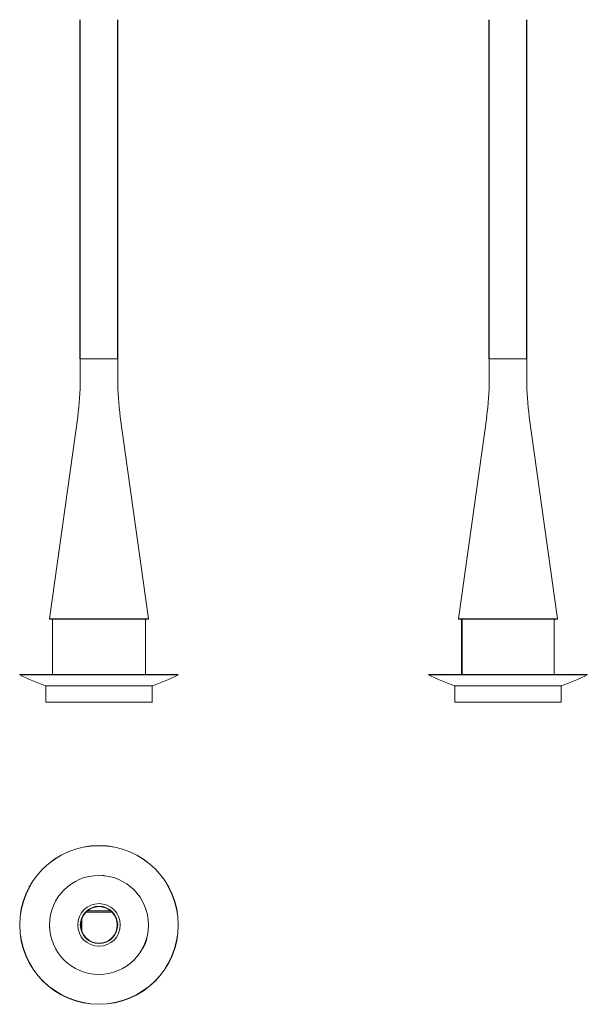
# Model space of a CAD drawing. Header units: millimetres. Extents: x 3847 to 8005, y 4277 to 11486.
import ezdxf

# ---------------------------------------------------------------- set-up
doc = ezdxf.new("R2010")
doc.units = ezdxf.units.MM

msp = doc.modelspace()

# ---------------------------------------------------------------- linework, layer by layer
for p, q in [((4290.9, 9002.9), (4290.9, 11485.6)), ((4564.9, 9002.9), (4564.9, 11485.6)), ((7286.5, 9002.9), (7286.5, 11485.6)), ((7560.5, 9002.9), (7560.5, 11485.6))]:
    msp.add_line(p, q)
at = {"color": 7, "linetype": 'Continuous', "lineweight": 15}
for p, q in [((4290.9, 9002.9), (4290.9, 8852.9)), ((4290.9, 9002.9), (4564.9, 9002.9)), ((4564.9, 8852.9), (4564.9, 9002.9)), ((7286.5, 9002.9), (7286.5, 8956.9)), ((7286.5, 9002.9), (7560.5, 9002.9)), ((7286.5, 8948.9), (7286.5, 8852.9)), ((7560.5, 8906.9), (7560.5, 9002.9)), ((7560.5, 8852.9), (7560.5, 8898.9)), ((4271.7, 8576.9), (4065.4, 7097.9)), ((4790.4, 7097.9), (4584.1, 8576.9)), ((4790.4, 7097.9), (4584.1, 8576.9)), ((4584.1, 8576.9), (4584.1, 8576.9)), ((4584.1, 8576.9), (4584.1, 8576.9)), ((7267.4, 8576.9), (7061, 7097.9)), ((7786, 7097.9), (7579.7, 8576.9)), ((4065.4, 7097.9), (4068.4, 7097.5)), ((4790.4, 7097.9), (4065.4, 7097.9)), ((4787.5, 7097.5), (4068.4, 7097.5)), ((4087.9, 7097.5), (4087.9, 6691.7)), ((4767.9, 6691.7), (4767.9, 7097.5)), ((4767.9, 6691.7), (4767.9, 7097.5)), ((4767.9, 6691.7), (4767.9, 7097.5)), ((4787.5, 7097.5), (4790.4, 7097.9)), ((4787.5, 7097.5), (4790.4, 7097.9)), ((4787.5, 7097.5), (4787.5, 7097.5)), ((7061, 7097.9), (7064, 7097.5)), ((7786, 7097.9), (7061, 7097.9)), ((7783.1, 7097.5), (7064, 7097.5)), ((7083.5, 7097.5), (7083.5, 6691.7)), ((7084, 6691.7), (7084, 7097.5)), ((7089.1, 7097.5), (7089.1, 6691.7)), ((7762.8, 6691.7), (7762.8, 7097.5)), ((7783.1, 7097.5), (7786, 7097.9)), ((3847.9, 6691.7), (3846.9, 6689.9)), ((5008.9, 6689.9), (3846.9, 6689.9)), ((3847.9, 6691.7), (5008, 6691.7)), ((5008.9, 6689.9), (5008, 6691.7)), ((6843.5, 6691.7), (6842.5, 6689.9)), ((8004.5, 6689.9), (6842.5, 6689.9)), ((6843.5, 6691.7), (8003.6, 6691.7)), ((8004.5, 6689.9), (8003.6, 6691.7)), ((4038.7, 6607.9), (4038.7, 6487.9)), ((4427.9, 6607.9), (4038.7, 6607.9)), ((4041.7, 6607.9), (4427.9, 6607.9)), ((4427.9, 6607.9), (4427.9, 6607.9)), ((4428, 6607.9), (4428, 6607.9)), ((4428, 6607.9), (4817.2, 6607.9)), ((4428, 6607.9), (4814.2, 6607.9)), ((4817.2, 6487.9), (4817.2, 6607.9)), ((7034.3, 6607.9), (7034.3, 6487.9)), ((7034.3, 6607.9), (7812.8, 6607.9)), ((7812.8, 6607.9), (7812.8, 6487.9)), ((4427.9, 6487.9), (4427.9, 6487.9)), ((4462.7, 5220.2), (4452.8, 5220.4)), ((4423.9, 4994.7), (4423.9, 4994.7)), ((4431.9, 4994.7), (4431.9, 4994.7)), ((4302.4, 4811), (4302.4, 4904.5)), ((4522.8, 4952.4), (4333, 4952.4)), ((4514.1, 4960.4), (4341.7, 4960.4)), ((4064.7, 4850.8), (4064.5, 4840.8)), ((4294.4, 4847.1), (4294.4, 4868.4)), ((4584.1, 4857.8), (4584.1, 4857.8)), ((4584.1, 4857.5), (4584.1, 4857.5)), ((4423.9, 4720.8), (4423.9, 4720.8)), ((4431.9, 4720.8), (4431.9, 4720.8))]:
    msp.add_line(p, q, dxfattribs=at)
at = {"color": 7, "linetype": 'Continuous', "lineweight": 15, "flags": 128}
for points in [[(4427.9, 6487.9), (4416.2, 6487.9), (4404.5, 6487.9), (4392.8, 6487.9), (4381.2, 6487.9), (4369.6, 6487.9), (4358.1, 6487.9), (4346.6, 6487.9), (4335.2, 6487.9), (4323.9, 6487.9), (4312.6, 6487.9), (4301.5, 6487.9), (4290.5, 6487.9), (4279.6, 6487.9), (4268.9, 6487.9), (4258.3, 6487.9), (4247.8, 6487.9), (4237.5, 6487.9), (4227.4, 6487.9), (4217.5, 6487.9), (4207.7, 6487.9), (4198.2, 6487.9), (4188.8, 6487.9), (4179.7, 6487.9), (4170.8, 6487.9), (4162.1, 6487.9), (4153.7, 6487.9), (4145.5, 6487.9), (4137.6, 6487.9), (4129.9, 6487.9), (4122.5, 6487.9), (4115.4, 6487.9), (4108.6, 6487.9), (4102, 6487.9), (4095.8, 6487.9), (4089.8, 6487.9), (4084.2, 6487.9), (4078.9, 6487.9), (4073.8, 6487.9), (4069.1, 6487.9), (4064.8, 6487.9), (4060.7, 6487.9), (4057, 6487.9), (4053.6, 6487.9), (4050.6, 6487.9), (4047.9, 6487.9), (4045.5, 6487.9), (4043.5, 6487.9), (4041.9, 6487.9), (4040.5, 6487.9), (4039.6, 6487.9), (4039, 6487.9), (4038.7, 6487.9), (4038.7, 6487.9)], [(4814.2, 6487.9), (4814.2, 6487.9), (4814, 6487.9), (4813.5, 6487.9), (4812.6, 6487.9), (4811.4, 6487.9), (4809.8, 6487.9), (4807.9, 6487.9), (4805.6, 6487.9), (4803, 6487.9), (4800, 6487.9), (4796.7, 6487.9), (4793.1, 6487.9), (4789.1, 6487.9), (4784.8, 6487.9), (4780.1, 6487.9), (4775.2, 6487.9), (4769.9, 6487.9), (4764.4, 6487.9), (4758.5, 6487.9), (4752.3, 6487.9), (4745.8, 6487.9), (4739, 6487.9), (4732, 6487.9), (4724.6, 6487.9), (4717, 6487.9), (4709.2, 6487.9), (4701, 6487.9), (4692.7, 6487.9), (4684.1, 6487.9), (4675.2, 6487.9), (4666.1, 6487.9), (4656.8, 6487.9), (4647.3, 6487.9), (4637.6, 6487.9), (4627.7, 6487.9), (4617.7, 6487.9), (4607.4, 6487.9), (4597, 6487.9), (4586.5, 6487.9), (4575.7, 6487.9), (4564.9, 6487.9), (4553.9, 6487.9), (4542.8, 6487.9), (4531.7, 6487.9), (4520.4, 6487.9), (4509, 6487.9), (4497.6, 6487.9), (4486, 6487.9), (4474.5, 6487.9), (4462.9, 6487.9), (4451.3, 6487.9), (4439.6, 6487.9), (4427.9, 6487.9), (4416.3, 6487.9), (4404.6, 6487.9), (4393, 6487.9), (4381.4, 6487.9), (4369.8, 6487.9), (4358.3, 6487.9), (4346.9, 6487.9), (4335.5, 6487.9), (4324.2, 6487.9), (4313, 6487.9), (4301.9, 6487.9), (4291, 6487.9), (4280.1, 6487.9), (4269.4, 6487.9), (4258.9, 6487.9), (4248.4, 6487.9), (4238.2, 6487.9), (4228.1, 6487.9), (4218.2, 6487.9), (4208.5, 6487.9), (4199, 6487.9), (4189.7, 6487.9), (4180.7, 6487.9), (4171.8, 6487.9), (4163.2, 6487.9), (4154.8, 6487.9), (4146.7, 6487.9), (4138.8, 6487.9), (4131.2, 6487.9), (4123.9, 6487.9), (4116.8, 6487.9), (4110.1, 6487.9), (4103.6, 6487.9), (4097.4, 6487.9), (4091.5, 6487.9), (4085.9, 6487.9), (4080.7, 6487.9), (4075.7, 6487.9), (4071.1, 6487.9), (4066.8, 6487.9), (4062.8, 6487.9), (4059.2, 6487.9), (4055.9, 6487.9), (4052.9, 6487.9), (4050.3, 6487.9), (4048, 6487.9), (4046.1, 6487.9), (4044.5, 6487.9), (4043.3, 6487.9), (4042.4, 6487.9), (4041.9, 6487.9), (4041.7, 6487.9), (4041.7, 6487.9)], [(4817.2, 6487.9), (4817.2, 6487.9), (4816.9, 6487.9), (4816.3, 6487.9), (4815.3, 6487.9), (4814, 6487.9), (4812.4, 6487.9), (4810.3, 6487.9), (4808, 6487.9), (4805.3, 6487.9), (4802.2, 6487.9), (4798.9, 6487.9), (4795.1, 6487.9), (4791.1, 6487.9), (4786.7, 6487.9), (4782, 6487.9), (4777, 6487.9), (4771.7, 6487.9), (4766, 6487.9), (4760.1, 6487.9), (4753.8, 6487.9), (4747.3, 6487.9), (4740.4, 6487.9), (4733.3, 6487.9), (4725.9, 6487.9), (4718.3, 6487.9), (4710.3, 6487.9), (4702.2, 6487.9), (4693.7, 6487.9), (4685.1, 6487.9), (4676.2, 6487.9), (4667, 6487.9), (4657.7, 6487.9), (4648.2, 6487.9), (4638.4, 6487.9), (4628.5, 6487.9), (4618.4, 6487.9), (4608.1, 6487.9), (4597.6, 6487.9), (4587, 6487.9), (4576.3, 6487.9), (4565.4, 6487.9), (4554.4, 6487.9), (4543.2, 6487.9), (4532, 6487.9), (4520.7, 6487.9), (4509.3, 6487.9), (4497.8, 6487.9), (4486.3, 6487.9), (4474.7, 6487.9), (4463, 6487.9), (4451.4, 6487.9), (4439.7, 6487.9), (4428, 6487.9)], [(7812.8, 6487.9), (7812.6, 6487.9), (7812.1, 6487.9), (7811.2, 6487.9), (7810, 6487.9), (7808.4, 6487.9), (7806.5, 6487.9), (7804.2, 6487.9), (7801.6, 6487.9), (7798.6, 6487.9), (7795.3, 6487.9), (7791.7, 6487.9), (7787.7, 6487.9), (7783.4, 6487.9), (7778.8, 6487.9), (7773.9, 6487.9), (7768.6, 6487.9), (7763, 6487.9), (7757.2, 6487.9), (7751, 6487.9), (7744.5, 6487.9), (7737.7, 6487.9), (7730.7, 6487.9), (7723.4, 6487.9), (7715.8, 6487.9), (7707.9, 6487.9), (7699.8, 6487.9), (7691.4, 6487.9), (7682.8, 6487.9), (7674, 6487.9), (7664.9, 6487.9), (7655.6, 6487.9), (7646.1, 6487.9), (7636.4, 6487.9), (7626.5, 6487.9), (7616.5, 6487.9), (7606.2, 6487.9), (7595.8, 6487.9), (7585.2, 6487.9), (7574.5, 6487.9), (7563.6, 6487.9), (7552.7, 6487.9), (7541.6, 6487.9), (7530.4, 6487.9), (7519.1, 6487.9), (7507.7, 6487.9), (7496.2, 6487.9), (7484.7, 6487.9), (7473.1, 6487.9), (7461.5, 6487.9), (7449.8, 6487.9), (7438.1, 6487.9), (7426.4, 6487.9), (7414.7, 6487.9), (7403.1, 6487.9), (7391.4, 6487.9), (7379.7, 6487.9), (7368.1, 6487.9), (7356.6, 6487.9), (7345.1, 6487.9), (7333.7, 6487.9), (7322.3, 6487.9), (7311.1, 6487.9), (7299.9, 6487.9), (7288.9, 6487.9), (7278, 6487.9), (7267.2, 6487.9), (7256.5, 6487.9), (7246, 6487.9), (7235.7, 6487.9), (7225.5, 6487.9), (7215.6, 6487.9), (7205.8, 6487.9), (7196.2, 6487.9), (7186.8, 6487.9), (7177.6, 6487.9), (7168.6, 6487.9), (7159.9, 6487.9), (7151.4, 6487.9), (7143.2, 6487.9), (7135.2, 6487.9), (7127.5, 6487.9), (7120, 6487.9), (7112.8, 6487.9), (7105.9, 6487.9), (7099.3, 6487.9), (7093, 6487.9), (7086.9, 6487.9), (7081.2, 6487.9), (7075.8, 6487.9), (7070.7, 6487.9), (7065.9, 6487.9), (7061.5, 6487.9), (7057.3, 6487.9), (7053.5, 6487.9), (7050.1, 6487.9), (7046.9, 6487.9), (7044.1, 6487.9), (7041.7, 6487.9), (7039.6, 6487.9), (7037.9, 6487.9), (7036.4, 6487.9), (7035.4, 6487.9), (7034.7, 6487.9), (7034.3, 6487.9), (7034.3, 6487.9)], [(4752.9, 4697.1), (4754.1, 4696.7), (4755.4, 4696.6)]]:
    msp.add_lwpolyline(points, dxfattribs=at)
at = {"color": 7, "linetype": 'Continuous', "lineweight": 15}
for radius in [581, 580.1, 156.2, 137, 134]:
    msp.add_circle((4427.9, 4857.8), radius, dxfattribs=at)
for centre, radius, start, end in [((7149.5, 8952.9), 137.1, 358.3279, 1.6721), ((7697.6, 8902.9), 137.1, 178.3279, 181.6721), ((2290.9, 8853.3), 2000, 352.05765, 359.98988), ((6564.9, 8853.3), 2000, 180.01012, 187.94235), ((5286.5, 8853.3), 2000, 352.05765, 359.98988), ((9560.5, 8853.3), 2000, 180.01012, 187.94235), ((4427.9, 7796.7), 1250, 242.30272, 252.00102), ((4427.9, 7796.7), 1250, 287.99898, 297.69728), ((7423.5, 7796.7), 1250, 242.30272, 252.00102), ((7423.5, 7796.7), 1250, 287.99898, 297.69728), ((4427.9, 4857.8), 362.5, 360, 359.9), ((4452.7, 5216.4), 4, 88.6076, 128.16127), ((4462.7, 5216.2), 4, 30.97741, 88.6076), ((4427.9, 4857.8), 156.2, 0.00001, 359.9), ((4068.5, 4840.7), 4, 178.6076, 232.17454), ((4068.7, 4850.7), 4, 143.85109, 178.6076), ((4427.9, 4857.8), 365, 333.02755, 343.83613), ((4771.2, 4743.5), 5, 31.12279, 63.18243)]:
    msp.add_arc(centre, radius, start, end, dxfattribs=at)
for points, knots in [([(4777, 4760.5), (4777.1, 4760.4), (4777.6, 4760.1), (4778.2, 4759.2), (4778.7, 4757.9), (4778.7, 4756.8), (4778.5, 4756.3), (4778.5, 4756.1)], [0, 0, 0, 0, 0.077895, 0.369712, 0.652154, 0.922314, 1, 1, 1, 1]), ([(4749.2, 4690.1), (4749.2, 4690.1), (4749.7, 4689.9), (4750.7, 4690.1), (4751.9, 4690.6), (4752.8, 4691.4), (4753.1, 4692), (4753.2, 4692.2)], [0, 0, 0, 0, 0.028299, 0.309982, 0.592022, 0.864982, 1, 1, 1, 1])]:
    msp.add_open_spline(points, degree=3, knots=knots, dxfattribs=at)

doc.saveas('drawing.dxf')
